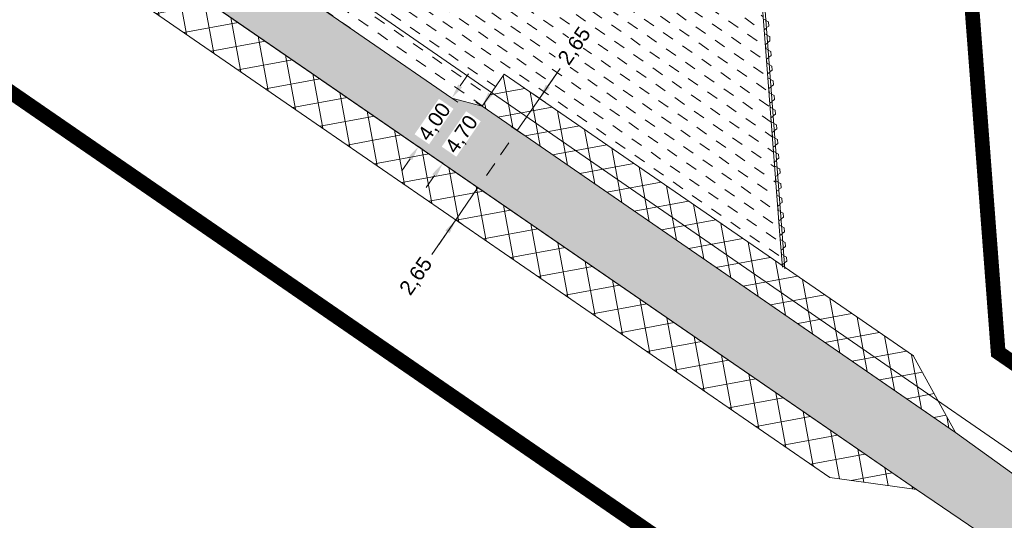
# Model space of a CAD drawing. Header units: metres. Extents: x 68442 to 71740, y 407111 to 411160.
# Tile 57 of 186: x 70296 to 70363, y 407609 to 407643. Entities that reach past the tile are written whole.
import ezdxf

# ---------------------------------------------------------------- set-up
doc = ezdxf.new("R2010")
doc.units = ezdxf.units.M
doc.linetypes.add('XX-CENTER', pattern=[8, 5, -1, 1, -1])
doc.layers.get('Defpoints').update_dxf_attribs({"lineweight": 0})
doc.layers.add('-REVISIE 33kV', color=1, linetype='Continuous', lineweight=0)
doc.layers.add('MACG_alg_werkgrens', color=3, linetype='XX-CENTER', lineweight=0)
doc.layers.add('MACG_n_inr_damwand', color=1, linetype='Continuous', lineweight=0, plot=False, transparency=0.8)
for name, color, linetype, lineweight, transparency in [('MACG_n_maatvoering', 3, 'Continuous', 0, 0.8), ('MACG_n_vhr_arc_auxcrane', 3, 'Continuous', 0, 0.8), ('MACG_n_vhr_arc_craneplatform_18', 150, 'Continuous', 0, 0.8), ('MACG_n_vhr_arc_gravel', 34, 'Continuous', 0, 0.8), ('MACG_n_vhr_arc_preassembly_13.5', 6, 'Continuous', 0, 0.8), ('MACG_n_vhr_kant_', 7, 'Continuous', 0, 0.8)]:
    doc.layers.add(name, color=color, linetype=linetype, lineweight=lineweight, transparency=transparency)
doc.styles.add('MACG_standaard', font='arial.ttf', dxfattribs={"height": 2})
doc.dimstyles.new('MACG_standaard', dxfattribs={"dimscale": 0, "dimtxt": 2, "dimasz": 2, "dimexe": 1, "dimexo": 0.1, "dimgap": 1, "dimtad": 0, "dimzin": 1, "dimtxsty": 'MACG_standaard', "dimcen": 0, "dimclrd": 256, "dimclre": 256, "dimclrt": 256, "dimazin": 0, "dimtfac": 1, "dimtofl": 0, "dimtmove": 1, "dimatfit": 3, "dimfxl": 1, "dimfxlon": 1, "dimtfill": 1, "dimlwd": -1, "dimlwe": -1, "dimarcsym": 0})
pattern_1 = [(100.44947373, (0, 0), (-1.561171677, -0.28792229), []), (190.44947373, (0, 0), (0.28792229, -1.561171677), [])]

# ---------------------------------------------------------------- blocks, each defined once
blk = doc.blocks.new('*D25')
at = {"layer": 'Defpoints', "color": 0, "transparency": 16777216}
for p in [(70325.789, 407637.228), (70323.52, 407633.934), (70323.52, 407633.934)]:
    blk.add_point(p, dxfattribs=at)
at = {"layer": 'MACG_n_maatvoering', "transparency": 16777216}
for p, q in [((70326.356, 407638.052), (70326.923, 407638.876)), ((70325.789, 407637.228), (70326.201, 407636.945)), ((70323.52, 407633.934), (70323.932, 407633.65)), ((70322.953, 407633.11), (70322.386, 407632.287))]:
    blk.add_line(p, q, dxfattribs=at)
for points in [[(70326.219, 407638.146), (70326.493, 407637.957), (70325.789, 407637.228)], [(70322.816, 407633.205), (70323.091, 407633.016), (70323.52, 407633.934)]]:
    blk.add_solid(points, dxfattribs=at)
at = {"layer": 'MACG_n_maatvoering', "transparency": 16777216, "insert": (70324.655, 407635.581), "char_height": 1, "attachment_point": 5, "rotation": 55.44947, "style": 'MACG_standaard', "bg_fill": 3, "box_fill_scale": 1.1, "bg_fill_color": 256, "bg_fill_true_color": 13158600, "bg_fill_transparency": 0}
blk.add_mtext('4,00', dxfattribs=at)
blk = doc.blocks.new('*D24')
at = {"layer": 'Defpoints', "color": 0, "transparency": 16777216}
for p in [(70327.834, 407636.672), (70325.168, 407632.8), (70325.168, 407632.8)]:
    blk.add_point(p, dxfattribs=at)
at = {"layer": 'MACG_n_maatvoering', "transparency": 16777216}
for p, q in [((70328.401, 407637.496), (70328.968, 407638.319)), ((70327.834, 407636.672), (70327.422, 407636.956)), ((70325.168, 407632.8), (70324.756, 407633.083)), ((70324.601, 407631.976), (70324.033, 407631.152))]:
    blk.add_line(p, q, dxfattribs=at)
for points in [[(70328.264, 407637.59), (70328.539, 407637.401), (70327.834, 407636.672)], [(70324.463, 407632.07), (70324.738, 407631.881), (70325.168, 407632.8)]]:
    blk.add_solid(points, dxfattribs=at)
at = {"layer": 'MACG_n_maatvoering', "transparency": 16777216, "insert": (70326.501, 407634.736), "char_height": 1, "attachment_point": 5, "rotation": 55.44947, "style": 'MACG_standaard', "bg_fill": 3, "box_fill_scale": 1.1, "bg_fill_color": 256, "bg_fill_true_color": 13158600, "bg_fill_transparency": 0}
blk.add_mtext('4,70', dxfattribs=at)
blk = doc.blocks.new('*D23')
at = {"layer": 'Defpoints', "color": 0, "transparency": 16777216}
for p in [(70329.337, 407638.854), (70327.834, 407636.672), (70330.228, 407635.024)]:
    blk.add_point(p, dxfattribs=at)
at = {"layer": 'MACG_n_maatvoering', "transparency": 16777216}
for p, q in [((70333.129, 407639.238), (70331.73, 407637.206)), ((70332.297, 407638.029), (70332.864, 407638.853)), ((70331.73, 407637.206), (70330.228, 407635.024)), ((70331.318, 407637.489), (70332.142, 407636.922)), ((70329.816, 407635.307), (70330.64, 407634.74)), ((70329.661, 407634.2), (70329.093, 407633.377))]:
    blk.add_line(p, q, dxfattribs=at)
for points in [[(70332.16, 407638.124), (70332.435, 407637.935), (70331.73, 407637.206)], [(70329.523, 407634.295), (70329.798, 407634.106), (70330.228, 407635.024)]]:
    blk.add_solid(points, dxfattribs=at)
at = {"layer": 'MACG_n_maatvoering', "transparency": 16777216, "insert": (70334.156, 407640.729), "char_height": 1, "attachment_point": 5, "rotation": 55.44947, "style": 'MACG_standaard', "bg_fill": 3, "box_fill_scale": 1.1, "bg_fill_color": 256, "bg_fill_true_color": 13158600, "bg_fill_transparency": 0}
blk.add_mtext('2,65', dxfattribs=at)
blk = doc.blocks.new('*D22')
at = {"layer": 'Defpoints', "color": 0, "transparency": 16777216}
for p in [(70327.561, 407631.151), (70326.059, 407628.969), (70326.059, 407628.969)]:
    blk.add_point(p, dxfattribs=at)
at = {"layer": 'MACG_n_maatvoering', "transparency": 16777216}
for p, q in [((70328.128, 407631.975), (70328.696, 407632.799)), ((70327.561, 407631.151), (70326.059, 407628.969)), ((70327.561, 407631.151), (70327.973, 407630.868)), ((70324.432, 407626.607), (70326.059, 407628.969)), ((70326.059, 407628.969), (70326.471, 407628.686)), ((70325.492, 407628.146), (70324.925, 407627.322))]:
    blk.add_line(p, q, dxfattribs=at)
for points in [[(70327.991, 407632.07), (70328.266, 407631.88), (70327.561, 407631.151)], [(70325.354, 407628.24), (70325.629, 407628.051), (70326.059, 407628.969)]]:
    blk.add_solid(points, dxfattribs=at)
at = {"layer": 'MACG_n_maatvoering', "transparency": 16777216, "insert": (70323.405, 407625.115), "char_height": 1, "attachment_point": 5, "rotation": 55.44947, "style": 'MACG_standaard', "bg_fill": 3, "box_fill_scale": 1.1, "bg_fill_color": 256, "bg_fill_true_color": 13158600, "bg_fill_transparency": 0}
blk.add_mtext('2,65', dxfattribs=at)

msp = doc.modelspace()

# ---------------------------------------------------------------- hatches: boundary and pattern name
at = {"layer": 'MACG_n_vhr_arc_auxcrane'}
h = msp.add_hatch(dxfattribs=at)
h.set_pattern_fill('ACO-BETON_DETAIL', color=256, scale=2, angle=90, style=0, pattern_type=2)
h.set_pattern_definition([(90, (0, 0), (-0.6, 0.3), [0, -0.6])])
h.paths.add_polyline_path([(71104.603, 407276.388), (71100.358, 407269.862), (71096.479, 407264.662), (71073.048, 407241.19), (71055.238, 407227.989), (71038.574, 407220.174), (71017.646, 407213.432), (70997.279, 407210.279), (70970.533, 407211.312), (70939.98, 407218.436), (70920.131, 407228.266), (70892.762, 407246.304), (70881.949, 407253.646), (70843.717, 407279.557), (70818.155, 407297.249), (70743.743, 407349.148), (70723.547, 407363.902), (70691.358, 407385.965), (70689.312, 407386.516), (70663.266, 407404.368), (70642.756, 407418.664), (70549.196, 407483.049), (70441.196, 407557.929), (70380.254, 407599.928), (70359.975, 407614.54), (70327.834, 407636.672), (70325.789, 407637.228), (70303.448, 407652.612), (70279.296, 407669.487), (70165.436, 407747.808), (70137.116, 407767.369), (70054.657, 407824.328), (70012.778, 407852.992), (69992.502, 407867.631), (69960.301, 407889.675), (69958.254, 407890.225), (69932.198, 407908.062), (69911.695, 407922.368), (69898.531, 407931.425), (69878.799, 407944.383), (69877.926, 407945.287), (69877.111, 407946.172), (69876.297, 407947.067), (69875.501, 407947.973), (69874.717, 407948.899), (69873.954, 407949.823), (69873.19, 407950.757), (69872.445, 407951.703), (69871.711, 407952.659), (69870.997, 407953.624), (69870.284, 407954.598), (69869.589, 407955.585), (69868.905, 407956.581), (69868.242, 407957.586), (69867.589, 407958.591), (69866.945, 407959.617), (69866.321, 407960.643), (69865.708, 407961.678), (69865.105, 407962.724), (69864.521, 407963.78), (69863.949, 407964.835), (69863.385, 407965.911), (69862.843, 407966.986), (69862.309, 407968.063), (69861.796, 407969.162), (69860.812, 407971.35), (69860.338, 407972.469), (69859.886, 407973.584), (69859.443, 407974.7), (69859.021, 407975.827), (69858.609, 407976.961), (69858.207, 407978.098), (69857.824, 407979.246), (69857.463, 407980.391), (69857.11, 407981.538), (69856.779, 407982.705), (69856.458, 407983.858), (69856.145, 407985.027), (69855.864, 407986.193), (69855.582, 407987.37), (69855.331, 407988.548), (69855.09, 407989.732), (69854.859, 407990.908), (69854.647, 407992.097), (69854.456, 407993.293), (69854.275, 407994.479), (69854.114, 407995.675), (69853.963, 407996.872), (69853.833, 407998.068), (69853.712, 407999.264), (69853.611, 408000.472), (69853.531, 408001.669), (69853.461, 408002.875), (69853.41, 408004.081), (69853.37, 408005.277), (69853.35, 408006.486), (69853.35, 408007.692), (69853.36, 408008.898), (69853.39, 408010.105), (69853.43, 408011.301), (69853.491, 408012.509), (69853.571, 408013.715), (69853.662, 408014.912), (69853.772, 408016.118), (69853.893, 408017.314), (69854.034, 408018.51), (69854.184, 408019.707), (69854.356, 408020.905), (69854.547, 408022.092), (69854.748, 408023.278), (69854.969, 408024.464), (69855.2, 408025.64), (69855.452, 408026.828), (69855.723, 408028.005), (69856.004, 408029.169), (69856.296, 408030.335), (69856.608, 408031.504), (69856.94, 408032.66), (69857.282, 408033.816), (69857.644, 408034.972), (69858.016, 408036.119), (69858.408, 408037.255), (69858.81, 408038.389), (69859.222, 408039.517), (69859.665, 408040.644), (69860.107, 408041.758), (69860.57, 408042.876), (69861.053, 408043.982), (69861.546, 408045.078), (69862.057, 408046.173), (69862.57, 408047.258), (69887.002, 408096.243), (69911.99, 408137.012), (69922.689, 408152.705), (69959.672, 408205.279), (69965.122, 408212.934), (69980.171, 408233.211), (69982.771, 408237.818), (69998.851, 408267.442), (69999.196, 408269.55), (70012.625, 408294.288), (70020.261, 408312.998), (70027.965, 408324.919), (70035.652, 408335.869), (70045.209, 408349.305), (70055.034, 408362.942), (70058.469, 408370.849), (70060.02, 408382.34), (70059.849, 408384.812), (70059.31, 408392.61), (70057.39, 408399.52), (70053.54, 408411.74), (70045.78, 408436.54), (70035.86, 408467.97), (70030.1, 408466.23), (70041.593, 408429.288), (70048.063, 408408.425), (70052.74, 408393.82), (70053.172, 408391.093), (70054.29, 408384.03), (70053.76, 408374.91), (70053.079, 408372.262), (70051.1, 408365.158), (70041.922, 408351.585), (70032.385, 408338.177), (70024.647, 408327.155), (70016.833, 408315.063), (70009.109, 408296.196), (69976.11, 408235.403), (69961.58, 408214.856), (69956.407, 408207.589), (69919.4, 408154.982), (69908.63, 408139.185), (69883.501, 408098.184), (69858.972, 408049.005), (69858.437, 408047.874), (69857.91, 408046.746), (69857.395, 408045.602), (69856.889, 408044.441), (69856.4, 408043.261), (69855.944, 408042.112), (69855.482, 408040.936), (69855.046, 408039.744), (69854.632, 408038.575), (69854.223, 408037.389), (69853.833, 408036.187), (69853.455, 408034.98), (69853.1, 408033.779), (69852.753, 408032.572), (69852.423, 408031.337), (69852.12, 408030.124), (69851.83, 408028.924), (69851.546, 408027.692), (69851.281, 408026.44), (69851.04, 408025.216), (69850.809, 408023.978), (69850.6, 408022.744), (69850.401, 408021.506), (69850.22, 408020.24), (69850.063, 408018.994), (69849.916, 408017.749), (69849.791, 408016.501), (69849.676, 408015.245), (69849.581, 408013.999), (69849.497, 408012.742), (69849.434, 408011.468), (69849.392, 408010.222), (69849.36, 408008.965), (69849.35, 408007.709), (69849.35, 408006.453), (69849.371, 408005.177), (69849.413, 408003.931), (69849.465, 408002.675), (69849.539, 408001.418), (69849.623, 408000.172), (69849.729, 407998.897), (69849.855, 407997.65), (69849.991, 407996.404), (69850.148, 407995.159), (69850.315, 407993.911), (69850.504, 407992.676), (69850.703, 407991.431), (69850.927, 407990.172), (69851.167, 407988.948), (69851.415, 407987.731), (69851.681, 407986.486), (69851.975, 407985.258), (69852.268, 407984.041), (69852.599, 407982.806), (69852.928, 407981.621), (69853.274, 407980.404), (69853.643, 407979.202), (69854.02, 407978.011), (69854.424, 407976.798), (69854.844, 407975.612), (69855.268, 407974.443), (69855.711, 407973.261), (69856.173, 407972.096), (69856.643, 407970.937), (69857.145, 407969.75), (69858.16, 407967.494), (69858.705, 407966.328), (69859.265, 407965.198), (69859.828, 407964.083), (69860.419, 407962.953), (69861.013, 407961.859), (69861.621, 407960.758), (69862.255, 407959.659), (69862.891, 407958.585), (69863.541, 407957.515), (69864.217, 407956.438), (69864.896, 407955.394), (69865.587, 407954.346), (69866.305, 407953.301), (69867.034, 407952.266), (69867.775, 407951.253), (69868.517, 407950.251), (69869.288, 407949.247), (69870.07, 407948.254), (69870.863, 407947.283), (69871.649, 407946.332), (69872.473, 407945.36), (69873.315, 407944.401), (69874.16, 407943.472), (69875.015, 407942.543), (69876.23, 407941.284), (69896.301, 407928.104), (69909.436, 407919.068), (69929.939, 407904.762), (69989.846, 407863.751), (70010.518, 407849.691), (70052.39, 407821.032), (70134.842, 407764.077), (70163.166, 407744.515), (70277.036, 407666.186), (70297.513, 407651.842), (70357.309, 407610.668), (70377.994, 407596.628), (70438.921, 407554.638), (70546.922, 407479.757), (70640.495, 407415.365), (70661.005, 407401.069), (70720.889, 407360.024), (70741.481, 407345.848), (70815.872, 407293.964), (70841.457, 407276.257), (70879.706, 407250.335), (70890.538, 407242.98), (70918.135, 407224.79), (70938.62, 407214.646), (70969.997, 407207.33), (70997.51, 407206.267), (71018.571, 407209.528), (71040.042, 407216.444), (71057.298, 407224.537), (71075.668, 407238.154), (71099.513, 407262.04), (71103.641, 407267.574), (71107.189, 407273.029)])
at = {"layer": 'MACG_n_vhr_arc_craneplatform_18'}
h = msp.add_hatch(dxfattribs=at)
h.set_pattern_fill('ANSI37', color=256, angle=55.44947, style=0)
h.set_pattern_definition(pattern_1)
h.paths.add_polyline_path([(70357.309, 407610.668), (70352.944, 407613.674), (70351.441, 407611.492)])
h.paths.add_polyline_path([(70351.441, 407611.492), (70352.944, 407613.674), (70301.879, 407648.836), (70300.376, 407646.654)])
h.paths.add_polyline_path([(70301.879, 407648.836), (70297.513, 407651.842), (70300.376, 407646.654)])
h = msp.add_hatch(dxfattribs=at)
h.set_pattern_fill('ANSI37', color=256, angle=55.44947, style=0)
h.set_pattern_definition(pattern_1)
h.paths.add_polyline_path([(70355.61, 407617.546), (70357.112, 407619.728), (70329.337, 407638.854), (70327.834, 407636.672)])
h.paths.add_polyline_path([(70357.115, 407619.726), (70357.112, 407619.728), (70355.61, 407617.546), (70359.975, 407614.54)])
at = {"layer": 'MACG_n_vhr_arc_gravel'}
h = msp.add_hatch(dxfattribs=at)
h.set_pattern_fill('GOST_GLASS', color=256, scale=0.2, angle=520.08587, style=0)
h.set_pattern_definition([(273.21993453, (35012.6843, 204126.80925), (-0.56535144, -0.6327540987), [0.5, -0.7]), (273.21993453, (35012.543, 204126.65106), (-0.56535144, -0.6327540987), [0.2, -1]), (273.21993453, (35012.8425, 204126.6679), (-0.56535144, -0.6327540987), [0.2, -1])])
h.paths.add_polyline_path([(70025.251, 408271.452, -0.41262), (70016.486, 408267.736, -0.415809), (70012.749, 408276.548), (70009.045, 408278.058, 0.415809), (70014.996, 408264.023, 0.41262), (70028.955, 408269.942)])
h.paths.add_polyline_path([(70023.004, 408283.977, 0.41262), (70009.045, 408278.058), (70012.749, 408276.548, -0.41262), (70021.514, 408280.264, -0.415809), (70025.251, 408271.452), (70028.955, 408269.942, 0.415809)])
h.paths.add_polyline_path([(69961.004, 407918.977, 1), (69952.996, 407899.023, 1)])
h.paths.add_polyline_path([(69954.486, 407902.736, -1), (69959.514, 407915.264, -1)], flags=16)
h.paths.add_polyline_path([(70328.004, 407665.977, 1), (70319.996, 407646.023, 1)])
h.paths.add_polyline_path([(70321.486, 407649.736, -1), (70326.514, 407662.264, -1)], flags=16)
h.paths.add_polyline_path([(70683.996, 407395.023, 1), (70692.004, 407414.977, 1)])
h.paths.add_polyline_path([(70690.514, 407411.264, -1), (70685.486, 407398.736, -1)], flags=16)
at = {"layer": 'MACG_n_vhr_arc_preassembly_13.5'}
h = msp.add_hatch(dxfattribs=at)
h.set_pattern_fill('DASH', color=256, scale=0.5, angle=145.10764)
h.set_pattern_definition([(145.10764, (69982.37296, 409427.91986), (-1.10511008, -0.19700213), [0.79375, -0.79375])])
edge = h.paths.add_edge_path()
edge.add_line((70331.905, 407667.496), (70345.762, 407657.988))
edge.add_line((70345.762, 407657.988), (70348.203, 407625.914))
edge.add_line((70348.203, 407625.914), (70329.337, 407638.854))
edge.add_line((70329.337, 407638.854), (70327.834, 407636.672))
edge.add_line((70327.834, 407636.672), (70325.789, 407637.228))
edge.add_line((70325.789, 407637.228), (70315.82, 407644.091))
edge.add_line((70315.82, 407644.091), (70318.002, 407647.079))
edge.add_arc((70324, 407656), 10.75, 236.08685, 415.51461)
edge.add_line((70330.087, 407664.861), (70331.905, 407667.496))

# ---------------------------------------------------------------- linework, layer by layer
at = {"layer": '-REVISIE 33kV', "ltscale": 0.1}
msp.add_lwpolyline([(70311.56, 407653.818), (70311.101, 407652.552), (70311.077, 407649.636), (70317.571, 407645.163), (70354.877, 407619.383), (70375.466, 407605.161), (70379.192, 407602.641), (70394.182, 407592.29), (70408.979, 407582.078), (70423.449, 407572.05), (70438.784, 407561.495), (70454.574, 407550.502), (70470.203, 407539.806), (70485.471, 407529.27)], dxfattribs=at)
at = {"layer": 'MACG_alg_werkgrens', "ltscale": 10, "const_width": 1, "flags": 128}
for points in [[(71465.406, 407420.649), (71462.648, 407413.139), (71437.76, 407423.219), (71431.706, 407426.394), (71412.362, 407436.329), (71404.772, 407439.8), (71316.491, 407480.179), (71284.757, 407496.468), (71249.36, 407511.986), (71214.962, 407529.71), (71191.396, 407483.927), (71150.589, 407404.732), (71168.177, 407392.902), (71161.286, 407373.515), (71144.93, 407344.206), (71115.901, 407287.439), (71113.936, 407270.957), (71078.17, 407236.48), (71058.5, 407222.66), (71032.65, 407211.546), (71010.252, 407205.593), (70981.457, 407204.101), (70943.412, 407210.809), (70922.41, 407219.64), (70878.588, 407248.774), (70729.287, 407351.852), (70728.011, 407352.727), (70721.986, 407343.937), (70649.092, 407393.899), (70655.14, 407402.682), (70545.753, 407478.064), (70437.714, 407552.884), (70364.415, 407603.356), (70358.371, 407594.578), (70285.156, 407644.993), (70291.2, 407653.77), (70290.166, 407654.482), (70161.924, 407742.734), (70051.196, 407819.283), (69996.965, 407856.448), (69990.953, 407847.665), (69918.942, 407896.96), (69924.665, 407905.98), (69895.152, 407926.411), (69875.283, 407939.445), (69866.942, 407949.246), (69858.226, 407963.205), (69853.141, 407974.836), (69850.175, 407984.571), (69848.045, 407995.783), (69847.238, 408005.92), (69847.575, 408017.366), (69850.692, 408034.812), (69856.32, 408050.261), (69881.049, 408099.821), (69906.237, 408140.878), (69967.707, 408228.575), (69960.209, 408232.624), (70003.187, 408311.8), (70010.402, 408307.905), (70017.122, 408319.519), (70025.131, 408331.446), (70040.788, 408352.956), (70049.799, 408367.543), (70051.76, 408375.163), (70051.76, 408388.582), (70050.801, 408393.32), (70041.254, 408423.688), (70025.21, 408462.21), (70000, 408479.97), (70026.48, 408518.11), (70037.55, 408530.34), (70000.74, 408556.19), (69948.82, 408555.87), (69945.706, 408544.622), (69935.731, 408545.183), (69934.935, 408531.604), (69933.362, 408531.647), (69909.742, 408532.502), (69886.023, 408533.491), (69877.993, 408531.836), (69872.373, 408529.287), (69866.167, 408524.444), (69862.498, 408520.061), (69837.613, 408484.605), (69809.513, 408445.146), (69781.226, 408404.8), (69725.804, 408325.916), (69710.272, 408304.049), (69716.446, 408293.344), (69670.885, 408229.882), (69661.509, 408235.01), (69616.618, 408171.189), (69587.096, 408130.353), (69560.303, 408110.729), (69539.944, 408104.392), (69528.345, 408103.56), (69507.689, 408106.382), (69464.232, 408116.875), (69390.794, 408134.475), (69305.748, 408154.827), (69258.955, 408166.338), (69256.366, 408156.094), (69179.705, 408174.624), (69182.444, 408184.419), (69087.142, 408207.366), (69023.233, 408222.725), (68907.132, 408250.608), (68902.908, 408251.859), (68900.299, 408241.591), (68835.419, 408257.387), (68829.632, 408258.796), (68832.328, 408268.999), (68737.755, 408291.435), (68644.879, 408313.766), (68615.273, 408320.987), (68594.693, 408327.905), (68576.927, 408338.663), (68562.076, 408352.857), (68546.452, 408379.502), (68540.008, 408412.479), (68541.066, 408429.152), (68546.111, 408448.237), (68554.716, 408465.172), (68568.02, 408486.068), (68572.082, 408493.356), (68609.76, 408545.329), (68617.565, 408556.908), (68611.491, 408569.232), (68613.993, 408571.672), (68618.227, 408575.759), (68626.695, 408569.435), (68642.688, 408558.198), (68662.531, 408551.978), (68668.417, 408551.15), (68681.155, 408552.078), (68777.078, 408555.179), (68865.598, 408557.839), (68968.374, 408561.089), (68968.042, 408571.651), (69050.82, 408574.296), (69051.157, 408563.567), (69101.098, 408565.358), (69165.377, 408568.999), (69201.139, 408575.735), (69238.476, 408587.237), (69270.772, 408598.893), (69301.489, 408607.78), (69333.401, 408612.335), (69363.39, 408613.518), (69363.055, 408624.14), (69449.855, 408626.87), (69450.192, 408616.199), (69480.35, 408617.459), (69579.387, 408620.368), (69614.723, 408622.63), (69659.05, 408629.938), (69712.969, 408640.811), (69764.613, 408650.999), (69762.56, 408661.426), (69838.754, 408676.274), (69854.066, 408668.451), (69862.318, 408670.115), (69871.007, 408670.753), (69877.268, 408669.616), (69884.534, 408665.432, 0.115056), (69905.12, 408655.227), (69931.992, 408655.635), (69931.738, 408665.079), (69938.17, 408668.13), (69963.51, 408670.944), (69968.941, 408666.443), (70014.092, 408666.62), (70013.062, 408666.64), (70052.031, 408665.879), (70108.785, 408664.771), (70108.492, 408626.708), (70110.09, 408574.745), (70140.741, 408574.068), (70179.845, 408576.978), (70179.492, 408582.411), (70179.031, 408601.284), (70178.231, 408626.657), (70181.15, 408635.23), (70209.1, 408636.03), (70213.163, 408636.958), (70243.092, 408639.29), (70307.758, 408639.306), (70343.557, 408641.26), (70345.206, 408641.26), (70348.034, 408642.108), (70362.751, 408644.755), (70395.793, 408649.478), (70408.702, 408650.577), (70462.537, 408652.339), (70514.375, 408653.899), (70565.274, 408655.659), (70615.598, 408657.229), (70697.729, 408659.789), (70697.418, 408670.422), (70790.324, 408673.323), (70790.641, 408662.506), (70800.376, 408662.581), (70824.594, 408660.546), (70844.968, 408657.027), (70866.867, 408651.43), (70890.771, 408644.483), (70907.698, 408639.7), (70924.847, 408635.915), (70950.418, 408631.746), (70970.909, 408629.969), (70995.819, 408629.65), (71028.881, 408630.449), (71080.388, 408632.239), (71137.011, 408633.806), (71136.703, 408644.531), (71229.599, 408647.351), (71229.915, 408636.714), (71266.395, 408637.869), (71303.344, 408639.089), (71382.507, 408641.709), (71438.798, 408643.409), (71473.55, 408644.498), (71500.58, 408646.369), (71530.71, 408651.273), (71551.002, 408656.043), (71572.149, 408662.424), (71569.02, 408672.348), (71657.68, 408700.266), (71664.655, 408678.126), (71673.979, 408641.979), (71625.171, 408626.246), (71590.668, 408648.917), (71584.955, 408652.174), (71567.883, 408646.935), (71559.774, 408644.344), (71531.935, 408638.002), (71507.048, 408633.798), (71478.724, 408631.138), (71468.632, 408630.812), (71416.841, 408629.098), (71228.116, 408623.147), (71229.461, 408586.715), (71178.215, 408584.813), (71151.058, 408616.106), (71146.916, 408620.699), (71040.783, 408617.356), (70988.897, 408616.225), (70970.676, 408616.505), (70947.885, 408618.458), (70921.561, 408622.803), (70904.249, 408626.625), (70852.735, 408641.218), (70841.996, 408643.938), (70822.693, 408647.276), (70799.636, 408649.208), (70788.663, 408649.061), (70789.991, 408613.085), (70738.91, 408611.189), (70712.52, 408641.822), (70708.479, 408646.829), (70424.502, 408637.837), (70408.438, 408637.263), (70397.35, 408635.843), (70386.61, 408634.549), (70376.012, 408632.71), (70360.761, 408629.878), (70353.585, 408621.127), (70363.582, 408543.674), (70361.281, 408539.705), (70365.314, 408451.569), (70364.256, 408404.678), (70367.836, 408365.748), (70374.776, 408321.971), (70384.599, 408277.163), (70396.634, 408235.657), (70410.682, 408196.472), (70436.61, 408135.984, -0.152361), (70447.619, 408125.306), (70453.92, 408115.911), (70470.126, 408087.78), (70486.342, 408065.104), (70482.343, 408062.878), (70503.254, 408033.442), (70527.367, 408001.27), (70555.217, 407970.242), (70589.376, 407936.652), (70638.984, 407895.054), (70665.899, 407875.91), (70668.25, 407879.794), (70677.505, 407872.509), (70719.039, 407847.669), (70758.4, 407822.34), (70775.091, 407782.344), (70841.348, 407747.704), (70908.119, 407712.795), (70911.322, 407718.92), (70949.973, 407708.535), (71003.554, 407681.932), (71013.434, 407700.68), (71080.281, 407665.416), (71160.477, 407596.544), (71171.337, 407593.164), (71190.181, 407586.248), (71207.298, 407579.286), (71234.021, 407566.554), (71277.874, 407543.714), (71304.765, 407528.777), (71331.295, 407511.637), (71350.687, 407502.493), (71366.901, 407505.469), (71378.503, 407523.138), (71443.522, 407480.851, -0.217366), (71465.406, 407420.649)], [(70449.751, 408032.163), (70449.751, 408032.163), (70437.26, 408048.557), (70414.446, 408089.512, -0.374008), (70400.275, 408120.193), (70381.121, 408153.533), (70372.268, 408163.828), (70353.318, 408204.864), (70334.342, 408247.817), (70308.213, 408318.397), (70297.487, 408362.168), (70288.889, 408397.157), (70280.291, 408432.15), (70275.143, 408459.922), (70272.268, 408479.577), (70270.836, 408507.892), (70305.356, 408513.047), (70308.932, 408516.528), (70286.132, 408539.946), (70289.559, 408543.501), (70271.349, 408561.055), (70272.887, 408576.356), (70305.692, 408609.863), (70303.117, 408628.631), (70214.729, 408626.476, 0.408017), (70190.072, 408599.729), (70194.782, 408539.543), (70180.571, 408538.431), (70173.023, 408540.32), (70162.754, 408538.249), (70123.209, 408526.059), (70117.394, 408545.262), (70096.494, 408538.74), (70089.025, 408536.409), (70069.326, 408530.261), (70064.97, 408530.261), (70064.97, 408530.261), (70032.386, 408502.995), (70024.178, 408496.558), (70024.783, 408494.331), (70030.873, 408475.178), (70040.424, 408478.287), (70065.288, 408399.01, -0.169189), (70062.026, 408359.704), (70044.785, 408334.682), (70029.708, 408312.801), (70025.151, 408301.657), (70055.079, 408289.647), (70035.99, 408242.051), (69983.206, 408225.941), (69958.716, 408190.459), (69928.81, 408147.129), (69891.671, 408088.635), (69874.644, 408051.766), (69867.207, 408035.66), (69868.166, 408034.583), (69864.003, 408016.615), (69863.573, 408003.322), (69866.171, 407986.393), (69870.823, 407973.579), (69882.918, 407954.884), (69901.665, 407941.327), (69931.143, 407921.235), (69949.417, 407947.806), (69991.674, 407918.794), (69995.138, 407873.29), (70296.881, 407665.423), (70317.094, 407694.851), (70359.37, 407665.826), (70362.861, 407619.969), (70630.25, 407435.768), (70660.421, 407415.003), (70680.436, 407444.142), (70722.713, 407415.117), (70726.166, 407369.755), (70746.399, 407355.829), (70860.012, 407276.97), (70923.64, 407234.339), (70930.51, 407230.937), (70942.36, 407225.069), (70957.548, 407221.528), (70971.471, 407218.281), (70982.063, 407217.872), (70996.886, 407217.299), (71015.507, 407220.097), (71035.843, 407226.792, -0.788795), (71046.434, 407275.744), (71049.352, 407277.993), (71063.781, 407306.584), (71073.046, 407323.92), (71078.986, 407335.034), (71087.075, 407350.169), (71114.981, 407403.763), (71133.436, 407394.253), (71179.714, 407483.087), (71218.767, 407558.877), (71211.959, 407562.385), (71175.728, 407577.356), (71153.873, 407584.711), (71134.026, 407590.44), (71112.744, 407597.537), (71091.531, 407605.714), (71060.724, 407614.389, -0.09505), (71052.716, 407619.868), (71041.845, 407625.02), (70995.129, 407648.794), (70996.507, 407651.409), (70889.072, 407707.568), (70786.374, 407761.327), (70748.986, 407780.821), (70719.814, 407796.404, -0.291353), (70694.998, 407808.622), (70652.208, 407834.486), (70644.454, 407840.479), (70647.408, 407845.653), (70642.74, 407848.811), (70629.043, 407859.346), (70617.43, 407868.279), (70606.968, 407876.325), (70598.635, 407882.735), (70585.65, 407892.722), (70579.8, 407897.745), (70571.586, 407905.173), (70565.007, 407911.122), (70557.904, 407917.544), (70552.796, 407922.163), (70546.418, 407927.931), (70536.509, 407936.891), (70533.553, 407939.886), (70527.429, 407946.09), (70518.812, 407954.821), (70511.889, 407961.835), (70505.061, 407968.754), (70496.289, 407977.642), (70489.386, 407985.104), (70479.295, 408002.881), (70473.931, 408010.063), (70469.694, 408015.735), (70464.149, 408023.159), (70460.157, 408028.486), (70449.751, 408032.163)]]:
    msp.add_lwpolyline(points, format="xyb", dxfattribs=at)
at = {"layer": 'MACG_n_inr_damwand'}
for p, q in [((70348.389, 407625.636), (70345.92, 407658.078)), ((70347.105, 407642.504), (70346.934, 407642.586)), ((70347.106, 407642.489), (70347.105, 407642.504)), ((70347.108, 407642.474), (70347.106, 407642.489)), ((70347.279, 407642.392), (70347.108, 407642.474)), ((70347.3, 407642.113), (70347.279, 407642.392)), ((70346.989, 407641.868), (70347.146, 407641.975)), ((70347.01, 407641.589), (70346.989, 407641.868)), ((70347.181, 407641.507), (70347.01, 407641.589)), ((70347.143, 407642.005), (70347.3, 407642.113)), ((70347.146, 407641.975), (70347.143, 407642.005)), ((70347.065, 407640.871), (70347.221, 407640.978)), ((70347.086, 407640.592), (70347.065, 407640.871)), ((70347.182, 407641.492), (70347.181, 407641.507)), ((70347.183, 407641.477), (70347.182, 407641.492)), ((70347.355, 407641.395), (70347.183, 407641.477)), ((70347.219, 407641.008), (70347.376, 407641.115)), ((70347.221, 407640.978), (70347.219, 407641.008)), ((70347.376, 407641.115), (70347.355, 407641.395)), ((70347.257, 407640.51), (70347.086, 407640.592)), ((70347.258, 407640.495), (70347.257, 407640.51)), ((70347.259, 407640.48), (70347.258, 407640.495)), ((70347.431, 407640.398), (70347.259, 407640.48)), ((70347.452, 407640.118), (70347.431, 407640.398)), ((70347.14, 407639.874), (70347.297, 407639.981)), ((70347.162, 407639.595), (70347.14, 407639.874)), ((70347.333, 407639.513), (70347.162, 407639.595)), ((70347.295, 407640.011), (70347.452, 407640.118)), ((70347.297, 407639.981), (70347.295, 407640.011)), ((70347.216, 407638.877), (70347.373, 407638.984)), ((70347.238, 407638.598), (70347.216, 407638.877)), ((70347.334, 407639.498), (70347.333, 407639.513)), ((70347.335, 407639.483), (70347.334, 407639.498)), ((70347.507, 407639.4), (70347.335, 407639.483)), ((70347.371, 407639.014), (70347.528, 407639.121)), ((70347.373, 407638.984), (70347.371, 407639.014)), ((70347.528, 407639.121), (70347.507, 407639.4)), ((70347.409, 407638.515), (70347.238, 407638.598)), ((70347.41, 407638.5), (70347.409, 407638.515)), ((70347.411, 407638.486), (70347.41, 407638.5)), ((70347.582, 407638.403), (70347.411, 407638.486)), ((70347.604, 407638.124), (70347.582, 407638.403)), ((70347.292, 407637.88), (70347.449, 407637.987)), ((70347.313, 407637.601), (70347.292, 407637.88)), ((70347.485, 407637.518), (70347.313, 407637.601)), ((70347.447, 407638.017), (70347.604, 407638.124)), ((70347.449, 407637.987), (70347.447, 407638.017)), ((70347.486, 407637.503), (70347.485, 407637.518)), ((70347.368, 407636.883), (70347.525, 407636.99)), ((70347.389, 407636.603), (70347.368, 407636.883)), ((70347.487, 407637.488), (70347.486, 407637.503)), ((70347.658, 407637.406), (70347.487, 407637.488)), ((70347.523, 407637.02), (70347.68, 407637.127)), ((70347.525, 407636.99), (70347.523, 407637.02)), ((70347.68, 407637.127), (70347.658, 407637.406)), ((70347.561, 407636.521), (70347.389, 407636.603)), ((70347.562, 407636.506), (70347.561, 407636.521)), ((70347.563, 407636.491), (70347.562, 407636.506)), ((70347.734, 407636.409), (70347.563, 407636.491)), ((70347.755, 407636.13), (70347.734, 407636.409)), ((70347.444, 407635.886), (70347.601, 407635.993)), ((70347.465, 407635.606), (70347.444, 407635.886)), ((70347.636, 407635.524), (70347.465, 407635.606)), ((70347.599, 407636.023), (70347.755, 407636.13)), ((70347.601, 407635.993), (70347.599, 407636.023)), ((70347.638, 407635.509), (70347.636, 407635.524)), ((70347.52, 407634.888), (70347.677, 407634.996)), ((70347.541, 407634.609), (70347.52, 407634.888)), ((70347.639, 407635.494), (70347.638, 407635.509)), ((70347.81, 407635.412), (70347.639, 407635.494)), ((70347.674, 407635.026), (70347.831, 407635.133)), ((70347.677, 407634.996), (70347.674, 407635.026)), ((70347.831, 407635.133), (70347.81, 407635.412)), ((70347.712, 407634.527), (70347.541, 407634.609)), ((70347.713, 407634.512), (70347.712, 407634.527)), ((70347.715, 407634.497), (70347.713, 407634.512)), ((70347.886, 407634.415), (70347.715, 407634.497)), ((70347.907, 407634.136), (70347.886, 407634.415)), ((70347.596, 407633.891), (70347.753, 407633.999)), ((70347.617, 407633.612), (70347.596, 407633.891)), ((70347.788, 407633.53), (70347.617, 407633.612)), ((70347.75, 407634.028), (70347.907, 407634.136)), ((70347.753, 407633.999), (70347.75, 407634.028)), ((70347.789, 407633.515), (70347.788, 407633.53)), ((70347.79, 407633.5), (70347.789, 407633.515)), ((70347.672, 407632.894), (70347.828, 407633.001)), ((70347.693, 407632.615), (70347.672, 407632.894)), ((70347.962, 407633.418), (70347.79, 407633.5)), ((70347.826, 407633.031), (70347.983, 407633.139)), ((70347.828, 407633.001), (70347.826, 407633.031)), ((70347.983, 407633.139), (70347.962, 407633.418)), ((70347.864, 407632.533), (70347.693, 407632.615)), ((70347.865, 407632.518), (70347.864, 407632.533)), ((70347.866, 407632.503), (70347.865, 407632.518)), ((70348.038, 407632.421), (70347.866, 407632.503)), ((70348.059, 407632.141), (70348.038, 407632.421)), ((70347.747, 407631.897), (70347.904, 407632.004)), ((70347.769, 407631.618), (70347.747, 407631.897)), ((70347.94, 407631.536), (70347.769, 407631.618)), ((70347.902, 407632.034), (70348.059, 407632.141)), ((70347.904, 407632.004), (70347.902, 407632.034)), ((70347.941, 407631.521), (70347.94, 407631.536)), ((70347.942, 407631.506), (70347.941, 407631.521)), ((70348.114, 407631.423), (70347.942, 407631.506)), ((70347.823, 407630.9), (70347.98, 407631.007)), ((70347.845, 407630.621), (70347.823, 407630.9)), ((70347.978, 407631.037), (70348.135, 407631.144)), ((70347.98, 407631.007), (70347.978, 407631.037)), ((70348.135, 407631.144), (70348.114, 407631.423)), ((70348.016, 407630.539), (70347.845, 407630.621)), ((70348.017, 407630.524), (70348.016, 407630.539)), ((70348.018, 407630.509), (70348.017, 407630.524)), ((70348.189, 407630.426), (70348.018, 407630.509)), ((70348.211, 407630.147), (70348.189, 407630.426)), ((70347.899, 407629.903), (70348.056, 407630.01)), ((70347.92, 407629.624), (70347.899, 407629.903)), ((70348.092, 407629.541), (70347.92, 407629.624)), ((70348.054, 407630.04), (70348.211, 407630.147)), ((70348.056, 407630.01), (70348.054, 407630.04)), ((70348.093, 407629.526), (70348.092, 407629.541)), ((70348.094, 407629.511), (70348.093, 407629.526)), ((70348.265, 407629.429), (70348.094, 407629.511)), ((70347.975, 407628.906), (70348.132, 407629.013)), ((70347.996, 407628.627), (70347.975, 407628.906)), ((70348.13, 407629.043), (70348.287, 407629.15)), ((70348.132, 407629.013), (70348.13, 407629.043)), ((70348.287, 407629.15), (70348.265, 407629.429)), ((70348.168, 407628.544), (70347.996, 407628.627)), ((70348.169, 407628.529), (70348.168, 407628.544)), ((70348.17, 407628.514), (70348.169, 407628.529)), ((70348.341, 407628.432), (70348.17, 407628.514)), ((70348.362, 407628.153), (70348.341, 407628.432)), ((70348.051, 407627.909), (70348.208, 407628.016)), ((70348.215, 407625.756), (70348.051, 407627.909)), ((70348.072, 407627.629), (70348.051, 407627.909)), ((70348.243, 407627.547), (70348.072, 407627.629)), ((70348.206, 407628.046), (70348.362, 407628.153)), ((70348.208, 407628.016), (70348.206, 407628.046)), ((70348.245, 407627.532), (70348.243, 407627.547)), ((70348.246, 407627.517), (70348.245, 407627.532)), ((70348.417, 407627.435), (70348.246, 407627.517)), ((70348.127, 407626.911), (70348.284, 407627.019)), ((70348.148, 407626.632), (70348.127, 407626.911)), ((70348.281, 407627.049), (70348.438, 407627.156)), ((70348.284, 407627.019), (70348.281, 407627.049)), ((70348.438, 407627.156), (70348.417, 407627.435)), ((70348.319, 407626.55), (70348.148, 407626.632)), ((70348.321, 407626.535), (70348.319, 407626.55)), ((70348.322, 407626.52), (70348.321, 407626.535)), ((70348.493, 407626.438), (70348.322, 407626.52)), ((70348.357, 407626.051), (70348.514, 407626.159)), ((70348.514, 407626.159), (70348.493, 407626.438)), ((70348.203, 407625.914), (70348.36, 407626.022)), ((70348.36, 407626.022), (70348.357, 407626.051))]:
    msp.add_line(p, q, dxfattribs=at)
at = {"layer": 'MACG_n_inr_damwand', "flags": 128}
msp.add_lwpolyline([(70345.746, 407658.193), (70348.072, 407627.629)], dxfattribs=at)
at = {"layer": 'MACG_n_vhr_kant_'}
for points in [[(70818.155, 407297.249), (70743.743, 407349.148), (70723.547, 407363.902), (70691.358, 407385.965), (70689.312, 407386.516), (70663.266, 407404.368), (70642.756, 407418.664), (70549.196, 407483.049), (70441.196, 407557.929), (70380.254, 407599.928), (70359.975, 407614.54), (70327.834, 407636.672), (70325.789, 407637.228), (70303.448, 407652.612), (70279.296, 407669.487), (70165.436, 407747.808)], [(70163.166, 407744.515), (70277.036, 407666.186), (70297.513, 407651.842), (70357.309, 407610.668), (70377.994, 407596.628), (70438.921, 407554.638), (70546.922, 407479.757), (70640.495, 407415.365), (70661.005, 407401.069), (70720.889, 407360.024), (70741.481, 407345.848), (70815.872, 407293.964)]]:
    msp.add_lwpolyline(points, dxfattribs=at)
for points in [[(70357.309, 407610.668), (70352.944, 407613.674), (70301.879, 407648.836), (70301.879, 407648.836), (70297.513, 407651.842), (70300.376, 407646.654), (70351.441, 407611.492), (70357.309, 407610.668), (70352.944, 407613.674)], [(70355.61, 407617.546), (70359.975, 407614.54), (70357.115, 407619.726), (70357.112, 407619.728), (70329.337, 407638.854), (70327.834, 407636.672)]]:
    msp.add_lwpolyline(points, close=True, dxfattribs=at)

# ---------------------------------------------------------------- next in the draw order: dimensions: what is measured, and where the dimension line sits
at = {"layer": 'MACG_n_maatvoering'}
dim = msp.add_aligned_dim(p1=(70325.789, 407637.228), p2=(70323.52, 407633.934), distance=0, dimstyle='MACG_standaard', dxfattribs=at)
dim.commit()
dim.dimension.update_dxf_attribs({"geometry": '*D25', "text_midpoint": (70324.655, 407635.581)})

# ---------------------------------------------------------------- next in the draw order: dimensions: what is measured, and where the dimension line sits
dim = msp.add_aligned_dim(p1=(70327.834, 407636.672), p2=(70325.168, 407632.8), distance=0, dimstyle='MACG_standaard', dxfattribs=at)
dim.commit()
dim.dimension.update_dxf_attribs({"geometry": '*D24', "text_midpoint": (70326.501, 407634.736)})

# ---------------------------------------------------------------- next in the draw order: dimensions: what is measured, and where the dimension line sits
for base, p1, p2, picture, middle in [((70330.228, 407635.024), (70329.337, 407638.854), (70327.834, 407636.672), '*D23', (70334.172, 407640.719)), ((70326.059, 407628.969), (70327.561, 407631.151), (70326.059, 407628.969), '*D22', (70323.225, 407625.24))]:
    dim = msp.add_linear_dim(base=base, p1=p1, p2=p2, angle=235.44947, dimstyle='MACG_standaard', dxfattribs=at)
    dim.commit()
    dim.dimension.update_dxf_attribs({"geometry": picture, "text_midpoint": middle, "dimtype": 161})

doc.saveas('drawing.dxf')
